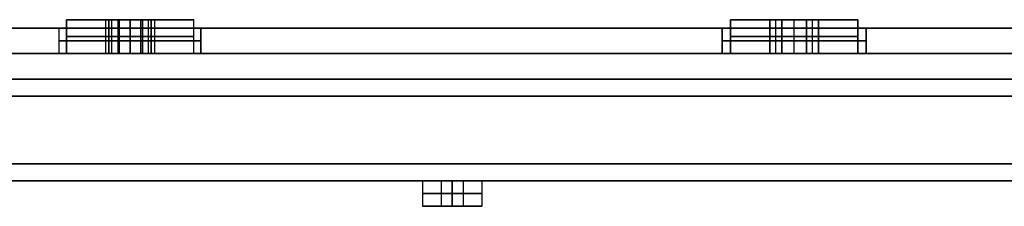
# Model space of a CAD drawing. Header units: centimetres. Extents: x -20 to 20, y -0.1 to 5.7.
# Tile 9 of 11: x 8.1 to 13.9, y -0.1 to 1. Entities that reach past the tile are written whole.
import ezdxf

# ---------------------------------------------------------------- set-up
doc = ezdxf.new("R2010")
doc.units = ezdxf.units.CM
doc.layers.add('Default', color=7, linetype='Continuous', true_color=0x000000)

msp = doc.modelspace()

# ---------------------------------------------------------------- linework, layer by layer
at = {"layer": 'Default'}
for p, q in [((8.375, 0.75, 8.75), (8.375, 0.95, 8.75)), ((8.375, 0.95, 8.75), (8.625, 0.95, 8.75)), ((8.375, 0.75, 2.9167), (8.375, 0.95, 2.9167)), ((8.375, 0.95, 2.9167), (8.625, 0.95, 2.9167)), ((8.375, 0.75, -2.9167), (8.375, 0.95, -2.9167)), ((8.375, 0.95, -2.9167), (8.625, 0.95, -2.9167)), ((8.375, 0.95, -8.75), (8.6057, 0.95, -8.75)), ((8.625, 0.75, 8.75), (8.625, 0.95, 8.75)), ((8.625, 0.75, 2.9167), (8.625, 0.95, 2.9167)), ((8.625, 0.75, -2.9167), (8.625, 0.95, -2.9167)), ((8.6417, 0.75, -8.6875), (8.6417, 0.95, -8.6875)), ((8.6417, 0.75, -8.8125), (8.6417, 0.95, -8.8125)), ((8.6875, 0.75, 8.6417), (8.6875, 0.95, 8.6417)), ((8.6875, 0.75, 8.8583), (8.6875, 0.95, 8.8583)), ((8.6875, 0.75, 2.8084), (8.6875, 0.95, 2.8084)), ((8.6875, 0.75, 3.0249), (8.6875, 0.95, 3.0249)), ((8.6875, 0.75, -3.0249), (8.6875, 0.95, -3.0249)), ((8.6875, 0.75, -2.8084), (8.6875, 0.95, -2.8084)), ((8.75, 0.95, 8.375), (8.75, 0.95, 8.6057)), ((8.75, 0.95, 8.8943), (8.75, 0.95, 9.125)), ((8.75, 0.95, 2.5417), (8.75, 0.95, 2.7723)), ((8.75, 0.95, 3.061), (8.75, 0.95, 3.2917)), ((8.75, 0.95, -3.2917), (8.75, 0.95, -3.061)), ((8.75, 0.95, -2.7723), (8.75, 0.95, -2.5417)), ((8.75, 0.75, -8.375), (8.75, 0.95, -8.375)), ((8.75, 0.75, -9.125), (8.75, 0.95, -9.125)), ((8.75, 0.95, -8.375), (8.75, 0.95, -8.625)), ((8.75, 0.95, -8.875), (8.75, 0.95, -9.125)), ((8.75, 0.75, -8.625), (8.75, 0.95, -8.625)), ((8.75, 0.75, -8.875), (8.75, 0.95, -8.875)), ((8.8125, 0.75, 8.6417), (8.8125, 0.95, 8.6417)), ((8.8125, 0.75, 8.8583), (8.8125, 0.95, 8.8583)), ((8.8125, 0.75, 2.8084), (8.8125, 0.95, 2.8084)), ((8.8125, 0.75, 3.0249), (8.8125, 0.95, 3.0249)), ((8.8125, 0.75, -3.0249), (8.8125, 0.95, -3.0249)), ((8.8125, 0.75, -2.8084), (8.8125, 0.95, -2.8084)), ((8.8583, 0.75, -8.8125), (8.8583, 0.95, -8.8125)), ((8.8583, 0.75, -8.6875), (8.8583, 0.95, -8.6875)), ((8.875, 0.95, 8.75), (9.125, 0.95, 8.75)), ((8.875, 0.75, 8.75), (8.875, 0.95, 8.75)), ((8.875, 0.95, 2.9167), (9.125, 0.95, 2.9167)), ((8.875, 0.75, 2.9167), (8.875, 0.95, 2.9167)), ((8.875, 0.95, -2.9167), (9.125, 0.95, -2.9167)), ((8.875, 0.75, -2.9167), (8.875, 0.95, -2.9167)), ((8.8943, 0.95, -8.75), (9.125, 0.95, -8.75)), ((9.125, 0.75, 8.75), (9.125, 0.95, 8.75)), ((9.125, 0.75, 2.9167), (9.125, 0.95, 2.9167)), ((9.125, 0.75, -2.9167), (9.125, 0.95, -2.9167)), ((12.5223, 0.95, 19), (12.2917, 0.95, 19)), ((12.2917, 0.95, -19), (12.5223, 0.95, -19)), ((12.5584, 0.75, 18.9375), (12.5584, 0.95, 18.9375)), ((12.5584, 0.75, 19.0625), (12.5584, 0.95, 19.0625)), ((12.5584, 0.75, -18.9375), (12.5584, 0.95, -18.9375)), ((12.5584, 0.75, -19.0625), (12.5584, 0.95, -19.0625)), ((12.6667, 0.75, 18.875), (12.6667, 0.95, 18.875)), ((12.6667, 0.95, 18.625), (12.6667, 0.95, 18.875)), ((12.6667, 0.95, 19.125), (12.6667, 0.95, 19.375)), ((12.6667, 0.75, 19.375), (12.6667, 0.95, 19.375)), ((12.6667, 0.75, 18.625), (12.6667, 0.95, 18.625)), ((12.6667, 0.75, 19.125), (12.6667, 0.95, 19.125)), ((12.6667, 0.75, -18.875), (12.6667, 0.95, -18.875)), ((12.6667, 0.95, -18.625), (12.6667, 0.95, -18.875)), ((12.6667, 0.95, -19.125), (12.6667, 0.95, -19.375)), ((12.6667, 0.75, -19.375), (12.6667, 0.95, -19.375)), ((12.6667, 0.75, -18.625), (12.6667, 0.95, -18.625)), ((12.6667, 0.75, -19.125), (12.6667, 0.95, -19.125)), ((12.7749, 0.75, 18.9375), (12.7749, 0.95, 18.9375)), ((12.7749, 0.75, 19.0625), (12.7749, 0.95, 19.0625)), ((12.7749, 0.75, -18.9375), (12.7749, 0.95, -18.9375)), ((12.7749, 0.75, -19.0625), (12.7749, 0.95, -19.0625)), ((13.0417, 0.95, 19), (12.811, 0.95, 19)), ((12.811, 0.95, -19), (13.0417, 0.95, -19)), ((1.6, 0.9), (18.575, 0.9)), ((8.3325, 0.75, 8.75), (8.3325, 0.9, 8.75)), ((8.3325, 0.75, 2.9167), (8.3325, 0.9, 2.9167)), ((8.3325, 0.75, -2.9167), (8.3325, 0.9, -2.9167)), ((8.75, 0.75, -9.1675), (8.75, 0.9, -9.1675)), ((8.75, 0.75, -8.3325), (8.75, 0.9, -8.3325)), ((9.1675, 0.75, 8.75), (9.1675, 0.9, 8.75)), ((9.1675, 0.75, 2.9167), (9.1675, 0.9, 2.9167)), ((9.1675, 0.75, -2.9167), (9.1675, 0.9, -2.9167)), ((12.6667, 0.75, 19.425), (12.6667, 0.9, 19.425)), ((12.6667, 0.75, 18.575), (12.6667, 0.9, 18.575)), ((12.6667, 0.75, -19.425), (12.6667, 0.9, -19.425)), ((12.6667, 0.75, -18.575), (12.6667, 0.9, -18.575)), ((8.6057, 0.85, -8.75), (8.6778, 0.85, -8.625)), ((8.6778, 0.85, -8.875), (8.6057, 0.85, -8.75)), ((8.625, 0.85, 8.6778), (8.625, 0.85, 8.8222)), ((8.75, 0.85, 8.6057), (8.625, 0.85, 8.6778)), ((8.625, 0.85, 8.8222), (8.75, 0.85, 8.8943)), ((8.625, 0.85, 2.8445), (8.625, 0.85, 2.9888)), ((8.75, 0.85, 2.7723), (8.625, 0.85, 2.8445)), ((8.625, 0.85, 2.9888), (8.75, 0.85, 3.061)), ((8.625, 0.85, -2.9888), (8.625, 0.85, -2.8445)), ((8.75, 0.85, -3.061), (8.625, 0.85, -2.9888)), ((8.625, 0.85, -2.8445), (8.75, 0.85, -2.7723)), ((8.6778, 0.85, -8.625), (8.8222, 0.85, -8.625)), ((8.8222, 0.85, -8.875), (8.6778, 0.85, -8.875)), ((8.875, 0.85, 8.6778), (8.75, 0.85, 8.6057)), ((8.75, 0.85, 8.8943), (8.875, 0.85, 8.8222)), ((8.875, 0.85, 2.8445), (8.75, 0.85, 2.7723)), ((8.75, 0.85, 3.061), (8.875, 0.85, 2.9888)), ((8.875, 0.85, -2.9888), (8.75, 0.85, -3.061)), ((8.75, 0.85, -2.7723), (8.875, 0.85, -2.8445)), ((8.8943, 0.85, -8.75), (8.8222, 0.85, -8.875)), ((8.8222, 0.85, -8.625), (8.8943, 0.85, -8.75)), ((8.875, 0.85, 8.8222), (8.875, 0.85, 8.6778)), ((8.875, 0.85, 2.9888), (8.875, 0.85, 2.8445)), ((8.875, 0.85, -2.8445), (8.875, 0.85, -2.9888)), ((12.5945, 0.85, 18.875), (12.5223, 0.85, 19)), ((12.5223, 0.85, 19), (12.5945, 0.85, 19.125)), ((12.5223, 0.85, -19), (12.5945, 0.85, -18.875)), ((12.5945, 0.85, -19.125), (12.5223, 0.85, -19)), ((12.7388, 0.85, 18.875), (12.5945, 0.85, 18.875)), ((12.5945, 0.85, 19.125), (12.7388, 0.85, 19.125)), ((12.5945, 0.85, -18.875), (12.7388, 0.85, -18.875)), ((12.7388, 0.85, -19.125), (12.5945, 0.85, -19.125)), ((12.811, 0.85, 19), (12.7388, 0.85, 18.875)), ((12.7388, 0.85, 19.125), (12.811, 0.85, 19)), ((12.7388, 0.85, -18.875), (12.811, 0.85, -19)), ((12.811, 0.85, -19), (12.7388, 0.85, -19.125)), ((19.83, 0.75, -19.83), (-19.83, 0.75, -19.83)), ((-19.83, 0.75, 19.83), (19.83, 0.75, 19.83)), ((19.75, 0.75, 19.75), (-19.75, 0.75, 19.75)), ((-19.75, 0.75, -19.75), (19.75, 0.75, -19.75)), ((8.3325, 0.75, 8.75), (8.375, 0.75, 8.75)), ((8.3325, 0.75, 2.9167), (8.375, 0.75, 2.9167)), ((8.3325, 0.75, -2.9167), (8.375, 0.75, -2.9167)), ((8.3325, 0.75, -8.75), (8.375, 0.75, -8.75)), ((8.6057, 0.75, -8.75), (8.8943, 0.75, -8.75)), ((8.625, 0.75, 8.75), (8.875, 0.75, 8.75)), ((8.625, 0.75, 2.9167), (8.875, 0.75, 2.9167)), ((8.625, 0.75, -2.9167), (8.875, 0.75, -2.9167)), ((8.75, 0.75, 8.3325), (8.75, 0.75, 8.375)), ((8.75, 0.75, 9.125), (8.75, 0.75, 9.1675)), ((8.75, 0.75, 8.6057), (8.75, 0.75, 8.8943)), ((8.75, 0.75, 2.4992), (8.75, 0.75, 2.5417)), ((8.75, 0.75, 3.2917), (8.75, 0.75, 3.3342)), ((8.75, 0.75, 2.7723), (8.75, 0.75, 3.061)), ((8.75, 0.75, -3.3342), (8.75, 0.75, -3.2917)), ((8.75, 0.75, -2.5417), (8.75, 0.75, -2.4992)), ((8.75, 0.75, -3.061), (8.75, 0.75, -2.7723)), ((8.75, 0.75, -8.3325), (8.75, 0.75, -8.375)), ((8.75, 0.75, -9.125), (8.75, 0.75, -9.1675)), ((8.75, 0.75, -8.625), (8.75, 0.75, -8.875)), ((9.125, 0.75, 8.75), (9.1675, 0.75, 8.75)), ((9.125, 0.75, 2.9167), (9.1675, 0.75, 2.9167)), ((9.125, 0.75, -2.9167), (9.1675, 0.75, -2.9167)), ((9.125, 0.75, -8.75), (9.1675, 0.75, -8.75)), ((12.2917, 0.75, 19), (12.2417, 0.75, 19)), ((12.2417, 0.75, -19), (12.2917, 0.75, -19)), ((12.811, 0.75, 19), (12.5223, 0.75, 19)), ((12.5223, 0.75, -19), (12.811, 0.75, -19)), ((12.6667, 0.75, 18.875), (12.6667, 0.75, 19.125)), ((12.6667, 0.75, 18.575), (12.6667, 0.75, 18.625)), ((12.6667, 0.75, 19.375), (12.6667, 0.75, 19.425)), ((12.6667, 0.75, -18.875), (12.6667, 0.75, -19.125)), ((12.6667, 0.75, -18.575), (12.6667, 0.75, -18.625)), ((12.6667, 0.75, -19.375), (12.6667, 0.75, -19.425)), ((13.0917, 0.75, 19), (13.0417, 0.75, 19)), ((13.0417, 0.75, -19), (13.0917, 0.75, -19)), ((-19.9, 0.5, 20), (19.9, 0.5, 20)), ((19.9, 0.5, -20), (-19.9, 0.5, -20)), ((7.275, 0), (10.475, 0)), ((10.475, 0, 17.75), (10.475, -0.15, 17.75)), ((10.475, 0, 14.2), (10.475, -0.15, 14.2)), ((10.475, 0, 10.65), (10.475, -0.15, 10.65)), ((10.475, 0, 7.1), (10.475, -0.15, 7.1)), ((10.475, 0, 3.55), (10.475, -0.15, 3.55)), ((10.475, 0), (10.475, -0.15)), ((10.475, 0, -3.55), (10.475, -0.15, -3.55)), ((10.475, 0, -7.1), (10.475, -0.15, -7.1)), ((10.475, 0, -10.65), (10.475, -0.15, -10.65)), ((10.475, 0, -14.2), (10.475, -0.15, -14.2)), ((10.475, 0, -17.75), (10.475, -0.15, -17.75)), ((10.585, 0, 17.75), (10.715, 0, 17.75)), ((10.585, 0, 14.2), (10.715, 0, 14.2)), ((10.585, 0, 10.65), (10.715, 0, 10.65)), ((10.585, 0, 7.1), (10.715, 0, 7.1)), ((10.585, 0, 3.55), (10.715, 0, 3.55)), ((10.585, 0), (10.715, 0)), ((10.585, 0, -3.55), (10.715, 0, -3.55)), ((10.585, 0, -7.1), (10.715, 0, -7.1)), ((10.585, 0, -10.65), (10.715, 0, -10.65)), ((10.585, 0, -14.2), (10.715, 0, -14.2)), ((10.585, 0, -17.75), (10.715, 0, -17.75)), ((10.585, 0, 17.75), (10.585, -0.15, 17.75)), ((10.585, 0, 14.2), (10.585, -0.15, 14.2)), ((10.585, 0, 10.65), (10.585, -0.15, 10.65)), ((10.585, 0, 7.1), (10.585, -0.15, 7.1)), ((10.585, 0, 3.55), (10.585, -0.15, 3.55)), ((10.585, 0), (10.585, -0.15)), ((10.585, 0, -3.55), (10.585, -0.15, -3.55)), ((10.585, 0, -7.1), (10.585, -0.15, -7.1)), ((10.585, 0, -10.65), (10.585, -0.15, -10.65)), ((10.585, 0, -14.2), (10.585, -0.15, -14.2)), ((10.585, 0, -17.75), (10.585, -0.15, -17.75)), ((10.65, 0, 17.815), (10.65, 0, 17.685)), ((10.65, 0, 14.265), (10.65, 0, 14.135)), ((10.65, 0, 10.715), (10.65, 0, 10.585)), ((10.65, 0, 7.165), (10.65, 0, 7.035)), ((10.65, 0, 3.615), (10.65, 0, 3.485)), ((10.65, 0, 0.065), (10.65, 0, -0.065)), ((10.65, 0, -3.485), (10.65, 0, -3.615)), ((10.65, 0, -7.035), (10.65, 0, -7.165)), ((10.65, 0, -10.585), (10.65, 0, -10.715)), ((10.65, 0, -14.135), (10.65, 0, -14.265)), ((10.65, 0, -17.685), (10.65, 0, -17.815)), ((10.715, 0, 17.75), (10.715, -0.15, 17.75)), ((10.715, 0, 14.2), (10.715, -0.15, 14.2)), ((10.715, 0, 10.65), (10.715, -0.15, 10.65)), ((10.715, 0, 7.1), (10.715, -0.15, 7.1)), ((10.715, 0, 3.55), (10.715, -0.15, 3.55)), ((10.715, 0), (10.715, -0.15)), ((10.715, 0, -3.55), (10.715, -0.15, -3.55)), ((10.715, 0, -7.1), (10.715, -0.15, -7.1)), ((10.715, 0, -10.65), (10.715, -0.15, -10.65)), ((10.715, 0, -14.2), (10.715, -0.15, -14.2)), ((10.715, 0, -17.75), (10.715, -0.15, -17.75)), ((10.825, 0), (14.025, 0)), ((10.825, 0, 17.75), (10.825, -0.15, 17.75)), ((10.825, 0, 14.2), (10.825, -0.15, 14.2)), ((10.825, 0, 10.65), (10.825, -0.15, 10.65)), ((10.825, 0, 7.1), (10.825, -0.15, 7.1)), ((10.825, 0, 3.55), (10.825, -0.15, 3.55)), ((10.825, 0), (10.825, -0.15)), ((10.825, 0, -3.55), (10.825, -0.15, -3.55)), ((10.825, 0, -7.1), (10.825, -0.15, -7.1)), ((10.825, 0, -10.65), (10.825, -0.15, -10.65)), ((10.825, 0, -14.2), (10.825, -0.15, -14.2)), ((10.825, 0, -17.75), (10.825, -0.15, -17.75)), ((10.475, -0.15, 17.75), (10.585, -0.15, 17.75)), ((10.475, -0.15, 14.2), (10.585, -0.15, 14.2)), ((10.475, -0.15, 10.65), (10.585, -0.15, 10.65)), ((10.475, -0.15, 7.1), (10.585, -0.15, 7.1)), ((10.475, -0.15, 3.55), (10.585, -0.15, 3.55)), ((10.475, -0.15), (10.585, -0.15)), ((10.475, -0.15, -3.55), (10.585, -0.15, -3.55)), ((10.475, -0.15, -7.1), (10.585, -0.15, -7.1)), ((10.475, -0.15, -10.65), (10.585, -0.15, -10.65)), ((10.475, -0.15, -14.2), (10.585, -0.15, -14.2)), ((10.475, -0.15, -17.75), (10.585, -0.15, -17.75)), ((10.65, -0.15, 17.925), (10.65, -0.15, 17.815)), ((10.65, -0.15, 17.685), (10.65, -0.15, 17.575)), ((10.65, -0.15, 14.375), (10.65, -0.15, 14.265)), ((10.65, -0.15, 14.135), (10.65, -0.15, 14.025)), ((10.65, -0.15, 10.825), (10.65, -0.15, 10.715)), ((10.65, -0.15, 10.585), (10.65, -0.15, 10.475)), ((10.65, -0.15, 7.275), (10.65, -0.15, 7.165)), ((10.65, -0.15, 7.035), (10.65, -0.15, 6.925)), ((10.65, -0.15, 3.725), (10.65, -0.15, 3.615)), ((10.65, -0.15, 3.485), (10.65, -0.15, 3.375)), ((10.65, -0.15, 0.175), (10.65, -0.15, 0.065)), ((10.65, -0.15, -0.065), (10.65, -0.15, -0.175)), ((10.65, -0.15, -3.375), (10.65, -0.15, -3.485)), ((10.65, -0.15, -3.615), (10.65, -0.15, -3.725)), ((10.65, -0.15, -6.925), (10.65, -0.15, -7.035)), ((10.65, -0.15, -7.165), (10.65, -0.15, -7.275)), ((10.65, -0.15, -10.475), (10.65, -0.15, -10.585)), ((10.65, -0.15, -10.715), (10.65, -0.15, -10.825)), ((10.65, -0.15, -14.025), (10.65, -0.15, -14.135)), ((10.65, -0.15, -14.265), (10.65, -0.15, -14.375)), ((10.65, -0.15, -17.575), (10.65, -0.15, -17.685)), ((10.65, -0.15, -17.815), (10.65, -0.15, -17.925)), ((10.715, -0.15, 17.75), (10.825, -0.15, 17.75)), ((10.715, -0.15, 14.2), (10.825, -0.15, 14.2)), ((10.715, -0.15, 10.65), (10.825, -0.15, 10.65)), ((10.715, -0.15, 7.1), (10.825, -0.15, 7.1)), ((10.715, -0.15, 3.55), (10.825, -0.15, 3.55)), ((10.715, -0.15), (10.825, -0.15)), ((10.715, -0.15, -3.55), (10.825, -0.15, -3.55)), ((10.715, -0.15, -7.1), (10.825, -0.15, -7.1)), ((10.715, -0.15, -10.65), (10.825, -0.15, -10.65)), ((10.715, -0.15, -14.2), (10.825, -0.15, -14.2)), ((10.715, -0.15, -17.75), (10.825, -0.15, -17.75))]:
    msp.add_line(p, q, dxfattribs=at)
at = {"layer": 'Default', "extrusion": (0, -1, 0)}
for centre, radius, start, end in [((8.75, 8.75, -0.95), 0.375, 90, 270), ((8.75, 2.9167, -0.95), 0.375, 90, 270), ((8.75, -2.9167, -0.95), 0.375, 90, 270), ((8.75, -8.75, -0.95), 0.375, 0, 180), ((8.75, -8.75, -0.95), 0.375, 180, 0), ((8.75, 8.75, -0.95), 0.375, 270, 90), ((8.75, 2.9167, -0.95), 0.375, 270, 90), ((8.75, -2.9167, -0.95), 0.375, 270, 90), ((8.75, 8.75, -0.9), 0.4175, 90, 270), ((8.75, 2.9167, -0.9), 0.4175, 90, 270), ((8.75, -2.9167, -0.9), 0.4175, 90, 270), ((8.75, -8.75, -0.9), 0.4175, 180, 0), ((8.75, -8.75, -0.9), 0.4175, 0, 180), ((8.75, 8.75, -0.9), 0.4175, 270, 90), ((8.75, 2.9167, -0.9), 0.4175, 270, 90), ((8.75, -2.9167, -0.9), 0.4175, 270, 90), ((12.6667, 19, -0.9), 0.425, 0, 180), ((12.6667, 19, -0.9), 0.425, 180, 0), ((12.6667, -19, -0.9), 0.425, 180, 0), ((12.6667, -19, -0.9), 0.425, 0, 180), ((8.75, 8.75, -0.75), 0.375, 90, 270), ((8.75, 2.9167, -0.75), 0.375, 90, 270), ((8.75, -2.9167, -0.75), 0.375, 90, 270), ((8.75, -8.75, -0.75), 0.375, 0, 180), ((8.75, -8.75, -0.75), 0.375, 180, 0), ((8.75, 8.75, -0.75), 0.375, 270, 90), ((8.75, 2.9167, -0.75), 0.375, 270, 90), ((8.75, -2.9167, -0.75), 0.375, 270, 90), ((12.6667, 19, -0.75), 0.375, 0, 180), ((12.6667, 19, -0.75), 0.375, 180, 0), ((12.6667, -19, -0.75), 0.375, 180, 0), ((12.6667, -19, -0.75), 0.375, 0, 180), ((10.65, 17.75), 0.175, 90, 270), ((10.65, 14.2), 0.175, 90, 270), ((10.65, 10.65), 0.175, 90, 270), ((10.65, 7.1), 0.175, 90, 270), ((10.65, 3.55), 0.175, 90, 270), ((10.65, 0), 0.175, 90, 270), ((10.65, -3.55), 0.175, 90, 270), ((10.65, -7.1), 0.175, 90, 270), ((10.65, -10.65), 0.175, 90, 270), ((10.65, -14.2), 0.175, 90, 270), ((10.65, -17.75), 0.175, 90, 270), ((10.65, 17.75), 0.175, 270, 90), ((10.65, 14.2), 0.175, 270, 90), ((10.65, 10.65), 0.175, 270, 90), ((10.65, 7.1), 0.175, 270, 90), ((10.65, 3.55), 0.175, 270, 90), ((10.65, 0), 0.175, 270, 90), ((10.65, -3.55), 0.175, 270, 90), ((10.65, -7.1), 0.175, 270, 90), ((10.65, -10.65), 0.175, 270, 90), ((10.65, -14.2), 0.175, 270, 90), ((10.65, -17.75), 0.175, 270, 90), ((10.65, 17.75, 0.075), 0.175, 90, 270), ((10.65, 14.2, 0.075), 0.175, 90, 270), ((10.65, 10.65, 0.075), 0.175, 90, 270), ((10.65, 7.1, 0.075), 0.175, 90, 270), ((10.65, 3.55, 0.075), 0.175, 90, 270), ((10.65, 0, 0.075), 0.175, 90, 270), ((10.65, -3.55, 0.075), 0.175, 90, 270), ((10.65, -7.1, 0.075), 0.175, 90, 270), ((10.65, -10.65, 0.075), 0.175, 90, 270), ((10.65, -14.2, 0.075), 0.175, 90, 270), ((10.65, -17.75, 0.075), 0.175, 90, 270), ((10.65, 17.75, 0.075), 0.065, 90, 270), ((10.65, 14.2, 0.075), 0.065, 90, 270), ((10.65, 10.65, 0.075), 0.065, 90, 270), ((10.65, 7.1, 0.075), 0.065, 90, 270), ((10.65, 3.55, 0.075), 0.065, 90, 270), ((10.65, 0, 0.075), 0.065, 90, 270), ((10.65, -3.55, 0.075), 0.065, 90, 270), ((10.65, -7.1, 0.075), 0.065, 90, 270), ((10.65, -10.65, 0.075), 0.065, 90, 270), ((10.65, -14.2, 0.075), 0.065, 90, 270), ((10.65, -17.75, 0.075), 0.065, 90, 270), ((10.65, 17.75, 0.075), 0.175, 270, 90), ((10.65, 17.75, 0.075), 0.065, 270, 90), ((10.65, 14.2, 0.075), 0.175, 270, 90), ((10.65, 14.2, 0.075), 0.065, 270, 90), ((10.65, 10.65, 0.075), 0.175, 270, 90), ((10.65, 10.65, 0.075), 0.065, 270, 90), ((10.65, 7.1, 0.075), 0.175, 270, 90), ((10.65, 7.1, 0.075), 0.065, 270, 90), ((10.65, 3.55, 0.075), 0.175, 270, 90), ((10.65, 3.55, 0.075), 0.065, 270, 90), ((10.65, 0, 0.075), 0.175, 270, 90), ((10.65, 0, 0.075), 0.065, 270, 90), ((10.65, -3.55, 0.075), 0.175, 270, 90), ((10.65, -3.55, 0.075), 0.065, 270, 90), ((10.65, -7.1, 0.075), 0.175, 270, 90), ((10.65, -7.1, 0.075), 0.065, 270, 90), ((10.65, -10.65, 0.075), 0.175, 270, 90), ((10.65, -10.65, 0.075), 0.065, 270, 90), ((10.65, -14.2, 0.075), 0.175, 270, 90), ((10.65, -14.2, 0.075), 0.065, 270, 90), ((10.65, -17.75, 0.075), 0.175, 270, 90), ((10.65, -17.75, 0.075), 0.065, 270, 90)]:
    msp.add_arc(centre, radius, start, end, dxfattribs=at)
at = {"layer": 'Default', "extrusion": (0, 1, 0)}
for centre, radius, start, end in [((-12.6667, 19, 0.95), 0.375, 0, 180), ((-12.6667, 19, 0.95), 0.375, 180, 0), ((-12.6667, -19, 0.95), 0.375, 180, 0), ((-12.6667, -19, 0.95), 0.375, 0, 180), ((-8.75, 8.75, 0.825), 0.4175, 270, 90), ((-8.75, 2.9167, 0.825), 0.4175, 270, 90), ((-8.75, -2.9167, 0.825), 0.4175, 270, 90), ((-8.75, -8.75, 0.825), 0.4175, 180, 0), ((-8.75, -8.75, 0.825), 0.4175, 0, 180), ((-8.75, 8.75, 0.85), 0.375, 270, 90), ((-8.75, 2.9167, 0.85), 0.375, 270, 90), ((-8.75, -2.9167, 0.85), 0.375, 270, 90), ((-8.75, -8.75, 0.85), 0.375, 0, 180), ((-8.75, -8.75, 0.85), 0.375, 180, 0), ((-8.75, 8.75, 0.85), 0.375, 90, 270), ((-8.75, 2.9167, 0.85), 0.375, 90, 270), ((-8.75, -2.9167, 0.85), 0.375, 90, 270), ((-8.75, 8.75, 0.825), 0.4175, 90, 270), ((-8.75, 2.9167, 0.825), 0.4175, 90, 270), ((-8.75, -2.9167, 0.825), 0.4175, 90, 270), ((-12.6667, 19, 0.825), 0.425, 0, 180), ((-12.6667, 19, 0.825), 0.425, 180, 0), ((-12.6667, -19, 0.825), 0.425, 180, 0), ((-12.6667, -19, 0.825), 0.425, 0, 180), ((-12.6667, 19, 0.85), 0.375, 0, 180), ((-12.6667, 19, 0.85), 0.375, 180, 0), ((-12.6667, -19, 0.85), 0.375, 180, 0), ((-12.6667, -19, 0.85), 0.375, 0, 180), ((-8.75, 8.75, 0.75), 0.4175, 270, 90), ((-8.75, 2.9167, 0.75), 0.4175, 270, 90), ((-8.75, -2.9167, 0.75), 0.4175, 270, 90), ((-8.75, -8.75, 0.75), 0.4175, 180, 0), ((-8.75, -8.75, 0.75), 0.4175, 0, 180), ((-8.75, 8.75, 0.75), 0.4175, 90, 270), ((-8.75, 2.9167, 0.75), 0.4175, 90, 270), ((-8.75, -2.9167, 0.75), 0.4175, 90, 270), ((-12.6667, 19, 0.75), 0.425, 0, 180), ((-12.6667, 19, 0.75), 0.425, 180, 0), ((-12.6667, -19, 0.75), 0.425, 180, 0), ((-12.6667, -19, 0.75), 0.425, 0, 180), ((-10.65, 17.75), 0.065, 270, 90), ((-10.65, 14.2), 0.065, 270, 90), ((-10.65, 10.65), 0.065, 270, 90), ((-10.65, 7.1), 0.065, 270, 90), ((-10.65, 3.55), 0.065, 270, 90), ((-10.65, 0), 0.065, 270, 90), ((-10.65, -3.55), 0.065, 270, 90), ((-10.65, -7.1), 0.065, 270, 90), ((-10.65, -10.65), 0.065, 270, 90), ((-10.65, -14.2), 0.065, 270, 90), ((-10.65, -17.75), 0.065, 270, 90), ((-10.65, 17.75), 0.065, 90, 270), ((-10.65, 14.2), 0.065, 90, 270), ((-10.65, 10.65), 0.065, 90, 270), ((-10.65, 7.1), 0.065, 90, 270), ((-10.65, 3.55), 0.065, 90, 270), ((-10.65, 0), 0.065, 90, 270), ((-10.65, -3.55), 0.065, 90, 270), ((-10.65, -7.1), 0.065, 90, 270), ((-10.65, -10.65), 0.065, 90, 270), ((-10.65, -14.2), 0.065, 90, 270), ((-10.65, -17.75), 0.065, 90, 270), ((-10.65, 17.75, -0.15), 0.175, 270, 90), ((-10.65, 14.2, -0.15), 0.175, 270, 90), ((-10.65, 10.65, -0.15), 0.175, 270, 90), ((-10.65, 7.1, -0.15), 0.175, 270, 90), ((-10.65, 3.55, -0.15), 0.175, 270, 90), ((-10.65, 0, -0.15), 0.175, 270, 90), ((-10.65, -3.55, -0.15), 0.175, 270, 90), ((-10.65, -7.1, -0.15), 0.175, 270, 90), ((-10.65, -10.65, -0.15), 0.175, 270, 90), ((-10.65, -14.2, -0.15), 0.175, 270, 90), ((-10.65, -17.75, -0.15), 0.175, 270, 90), ((-10.65, 17.75, -0.15), 0.065, 270, 90), ((-10.65, 14.2, -0.15), 0.065, 270, 90), ((-10.65, 10.65, -0.15), 0.065, 270, 90), ((-10.65, 7.1, -0.15), 0.065, 270, 90), ((-10.65, 3.55, -0.15), 0.065, 270, 90), ((-10.65, 0, -0.15), 0.065, 270, 90), ((-10.65, -3.55, -0.15), 0.065, 270, 90), ((-10.65, -7.1, -0.15), 0.065, 270, 90), ((-10.65, -10.65, -0.15), 0.065, 270, 90), ((-10.65, -14.2, -0.15), 0.065, 270, 90), ((-10.65, -17.75, -0.15), 0.065, 270, 90), ((-10.65, 17.75, -0.15), 0.175, 90, 270), ((-10.65, 17.75, -0.15), 0.065, 90, 270), ((-10.65, 14.2, -0.15), 0.175, 90, 270), ((-10.65, 14.2, -0.15), 0.065, 90, 270), ((-10.65, 10.65, -0.15), 0.175, 90, 270), ((-10.65, 10.65, -0.15), 0.065, 90, 270), ((-10.65, 7.1, -0.15), 0.175, 90, 270), ((-10.65, 7.1, -0.15), 0.065, 90, 270), ((-10.65, 3.55, -0.15), 0.175, 90, 270), ((-10.65, 3.55, -0.15), 0.065, 90, 270), ((-10.65, 0, -0.15), 0.175, 90, 270), ((-10.65, 0, -0.15), 0.065, 90, 270), ((-10.65, -3.55, -0.15), 0.175, 90, 270), ((-10.65, -3.55, -0.15), 0.065, 90, 270), ((-10.65, -7.1, -0.15), 0.175, 90, 270), ((-10.65, -7.1, -0.15), 0.065, 90, 270), ((-10.65, -10.65, -0.15), 0.175, 90, 270), ((-10.65, -10.65, -0.15), 0.065, 90, 270), ((-10.65, -14.2, -0.15), 0.175, 90, 270), ((-10.65, -14.2, -0.15), 0.065, 90, 270), ((-10.65, -17.75, -0.15), 0.175, 90, 270), ((-10.65, -17.75, -0.15), 0.065, 90, 270)]:
    msp.add_arc(centre, radius, start, end, dxfattribs=at)
at = {"layer": 'Default'}
for points in [[(8.375, 0.95, -8.75), (8.375, 0.85, -8.75), (8.375, 0.75, -8.75)], [(8.6778, 0.95, -8.625), (8.6417, 0.95, -8.6875), (8.6057, 0.95, -8.75)], [(8.6057, 0.95, -8.75), (8.6057, 0.85, -8.75), (8.6057, 0.75, -8.75)], [(8.6057, 0.95, -8.75), (8.6417, 0.95, -8.8125), (8.6778, 0.95, -8.875)], [(8.625, 0.95, 8.8222), (8.625, 0.95, 8.75), (8.625, 0.95, 8.6778)], [(8.625, 0.95, 8.6778), (8.625, 0.85, 8.6778), (8.625, 0.75, 8.6778)], [(8.625, 0.75, 8.8222), (8.625, 0.85, 8.8222), (8.625, 0.95, 8.8222)], [(8.625, 0.95, 8.6778), (8.6875, 0.95, 8.6417), (8.75, 0.95, 8.6057)], [(8.75, 0.95, 8.8943), (8.6875, 0.95, 8.8583), (8.625, 0.95, 8.8222)], [(8.625, 0.95, 2.9888), (8.625, 0.95, 2.9167), (8.625, 0.95, 2.8445)], [(8.625, 0.95, 2.8445), (8.625, 0.85, 2.8445), (8.625, 0.75, 2.8445)], [(8.625, 0.75, 2.9888), (8.625, 0.85, 2.9888), (8.625, 0.95, 2.9888)], [(8.625, 0.95, 2.8445), (8.6875, 0.95, 2.8084), (8.75, 0.95, 2.7723)], [(8.75, 0.95, 3.061), (8.6875, 0.95, 3.0249), (8.625, 0.95, 2.9888)], [(8.625, 0.95, -2.8445), (8.625, 0.95, -2.9167), (8.625, 0.95, -2.9888)], [(8.625, 0.95, -2.9888), (8.625, 0.85, -2.9888), (8.625, 0.75, -2.9888)], [(8.625, 0.75, -2.8445), (8.625, 0.85, -2.8445), (8.625, 0.95, -2.8445)], [(8.625, 0.95, -2.9888), (8.6875, 0.95, -3.0249), (8.75, 0.95, -3.061)], [(8.75, 0.95, -2.7723), (8.6875, 0.95, -2.8084), (8.625, 0.95, -2.8445)], [(8.8222, 0.95, -8.625), (8.75, 0.95, -8.625), (8.6778, 0.95, -8.625)], [(8.6778, 0.95, -8.875), (8.75, 0.95, -8.875), (8.8222, 0.95, -8.875)], [(8.6778, 0.95, -8.625), (8.6778, 0.85, -8.625), (8.6778, 0.75, -8.625)], [(8.6778, 0.95, -8.875), (8.6778, 0.85, -8.875), (8.6778, 0.75, -8.875)], [(8.75, 0.75, 9.125), (8.75, 0.85, 9.125), (8.75, 0.95, 9.125)], [(8.75, 0.95, 8.375), (8.75, 0.85, 8.375), (8.75, 0.75, 8.375)], [(8.75, 0.95, 8.6057), (8.75, 0.85, 8.6057), (8.75, 0.75, 8.6057)], [(8.75, 0.95, 8.6057), (8.8125, 0.95, 8.6417), (8.875, 0.95, 8.6778)], [(8.75, 0.95, 8.8943), (8.75, 0.85, 8.8943), (8.75, 0.75, 8.8943)], [(8.875, 0.95, 8.8222), (8.8125, 0.95, 8.8583), (8.75, 0.95, 8.8943)], [(8.75, 0.75, 3.2917), (8.75, 0.85, 3.2917), (8.75, 0.95, 3.2917)], [(8.75, 0.95, 2.5417), (8.75, 0.85, 2.5417), (8.75, 0.75, 2.5417)], [(8.75, 0.95, 2.7723), (8.75, 0.85, 2.7723), (8.75, 0.75, 2.7723)], [(8.75, 0.95, 2.7723), (8.8125, 0.95, 2.8084), (8.875, 0.95, 2.8445)], [(8.75, 0.95, 3.061), (8.75, 0.85, 3.061), (8.75, 0.75, 3.061)], [(8.875, 0.95, 2.9888), (8.8125, 0.95, 3.0249), (8.75, 0.95, 3.061)], [(8.75, 0.75, -2.5417), (8.75, 0.85, -2.5417), (8.75, 0.95, -2.5417)], [(8.75, 0.95, -3.2917), (8.75, 0.85, -3.2917), (8.75, 0.75, -3.2917)], [(8.75, 0.95, -3.061), (8.75, 0.85, -3.061), (8.75, 0.75, -3.061)], [(8.75, 0.95, -3.061), (8.8125, 0.95, -3.0249), (8.875, 0.95, -2.9888)], [(8.75, 0.95, -2.7723), (8.75, 0.85, -2.7723), (8.75, 0.75, -2.7723)], [(8.875, 0.95, -2.8445), (8.8125, 0.95, -2.8084), (8.75, 0.95, -2.7723)], [(8.8222, 0.75, -8.625), (8.8222, 0.85, -8.625), (8.8222, 0.95, -8.625)], [(8.8222, 0.95, -8.875), (8.8222, 0.85, -8.875), (8.8222, 0.75, -8.875)], [(8.8222, 0.95, -8.875), (8.8583, 0.95, -8.8125), (8.8943, 0.95, -8.75)], [(8.8943, 0.95, -8.75), (8.8583, 0.95, -8.6875), (8.8222, 0.95, -8.625)], [(8.875, 0.95, 8.6778), (8.875, 0.95, 8.75), (8.875, 0.95, 8.8222)], [(8.875, 0.95, 8.6778), (8.875, 0.85, 8.6778), (8.875, 0.75, 8.6778)], [(8.875, 0.95, 8.8222), (8.875, 0.85, 8.8222), (8.875, 0.75, 8.8222)], [(8.875, 0.95, 2.8445), (8.875, 0.95, 2.9167), (8.875, 0.95, 2.9888)], [(8.875, 0.95, 2.8445), (8.875, 0.85, 2.8445), (8.875, 0.75, 2.8445)], [(8.875, 0.95, 2.9888), (8.875, 0.85, 2.9888), (8.875, 0.75, 2.9888)], [(8.875, 0.95, -2.9888), (8.875, 0.95, -2.9167), (8.875, 0.95, -2.8445)], [(8.875, 0.95, -2.9888), (8.875, 0.85, -2.9888), (8.875, 0.75, -2.9888)], [(8.875, 0.95, -2.8445), (8.875, 0.85, -2.8445), (8.875, 0.75, -2.8445)], [(8.8943, 0.95, -8.75), (8.8943, 0.85, -8.75), (8.8943, 0.75, -8.75)], [(9.125, 0.75, -8.75), (9.125, 0.85, -8.75), (9.125, 0.95, -8.75)], [(12.2917, 0.95, 19), (12.2917, 0.85, 19), (12.2917, 0.75, 19)], [(12.2917, 0.75, -19), (12.2917, 0.85, -19), (12.2917, 0.95, -19)], [(12.5223, 0.75, 19), (12.5223, 0.85, 19), (12.5223, 0.95, 19)], [(12.5223, 0.95, 19), (12.5584, 0.95, 18.9375), (12.5945, 0.95, 18.875)], [(12.5945, 0.95, 19.125), (12.5584, 0.95, 19.0625), (12.5223, 0.95, 19)], [(12.5945, 0.95, -18.875), (12.5584, 0.95, -18.9375), (12.5223, 0.95, -19)], [(12.5223, 0.95, -19), (12.5223, 0.85, -19), (12.5223, 0.75, -19)], [(12.5223, 0.95, -19), (12.5584, 0.95, -19.0625), (12.5945, 0.95, -19.125)], [(12.5945, 0.75, 18.875), (12.5945, 0.85, 18.875), (12.5945, 0.95, 18.875)], [(12.5945, 0.95, 18.875), (12.6667, 0.95, 18.875), (12.7388, 0.95, 18.875)], [(12.7388, 0.95, 19.125), (12.6667, 0.95, 19.125), (12.5945, 0.95, 19.125)], [(12.5945, 0.75, 19.125), (12.5945, 0.85, 19.125), (12.5945, 0.95, 19.125)], [(12.5945, 0.95, -18.875), (12.5945, 0.85, -18.875), (12.5945, 0.75, -18.875)], [(12.7388, 0.95, -18.875), (12.6667, 0.95, -18.875), (12.5945, 0.95, -18.875)], [(12.5945, 0.95, -19.125), (12.6667, 0.95, -19.125), (12.7388, 0.95, -19.125)], [(12.5945, 0.75, -19.125), (12.5945, 0.85, -19.125), (12.5945, 0.95, -19.125)], [(12.7388, 0.95, 18.875), (12.7388, 0.85, 18.875), (12.7388, 0.75, 18.875)], [(12.7388, 0.95, 18.875), (12.7749, 0.95, 18.9375), (12.811, 0.95, 19)], [(12.7388, 0.75, 19.125), (12.7388, 0.85, 19.125), (12.7388, 0.95, 19.125)], [(12.811, 0.95, 19), (12.7749, 0.95, 19.0625), (12.7388, 0.95, 19.125)], [(12.7388, 0.75, -18.875), (12.7388, 0.85, -18.875), (12.7388, 0.95, -18.875)], [(12.811, 0.95, -19), (12.7749, 0.95, -18.9375), (12.7388, 0.95, -18.875)], [(12.7388, 0.75, -19.125), (12.7388, 0.85, -19.125), (12.7388, 0.95, -19.125)], [(12.7388, 0.95, -19.125), (12.7749, 0.95, -19.0625), (12.811, 0.95, -19)], [(12.811, 0.95, 19), (12.811, 0.85, 19), (12.811, 0.75, 19)], [(12.811, 0.75, -19), (12.811, 0.85, -19), (12.811, 0.95, -19)], [(13.0417, 0.75, 19), (13.0417, 0.85, 19), (13.0417, 0.95, 19)], [(13.0417, 0.95, -19), (13.0417, 0.85, -19), (13.0417, 0.75, -19)], [(19.9, 0.9, -20), (0, 0.9, -20), (-19.9, 0.9, -20)], [(-19.9, 0.9, 20), (0, 0.9, 20), (19.9, 0.9, 20)], [(-19.83, 0.9, -19.83), (0, 0.9, -19.83), (19.83, 0.9, -19.83)], [(19.83, 0.9, 19.83), (0, 0.9, 19.83), (-19.83, 0.9, 19.83)], [(19.75, 0.9, -19.75), (0, 0.9, -19.75), (-19.75, 0.9, -19.75)], [(-19.75, 0.9, 19.75), (0, 0.9, 19.75), (19.75, 0.9, 19.75)], [(8.3325, 0.75, -8.75), (8.3325, 0.825, -8.75), (8.3325, 0.9, -8.75)], [(8.75, 0.9, 9.1675), (8.75, 0.825, 9.1675), (8.75, 0.75, 9.1675)], [(8.75, 0.75, 8.3325), (8.75, 0.825, 8.3325), (8.75, 0.9, 8.3325)], [(8.75, 0.9, 3.3342), (8.75, 0.825, 3.3342), (8.75, 0.75, 3.3342)], [(8.75, 0.75, 2.4992), (8.75, 0.825, 2.4992), (8.75, 0.9, 2.4992)], [(8.75, 0.9, -2.4992), (8.75, 0.825, -2.4992), (8.75, 0.75, -2.4992)], [(8.75, 0.75, -3.3342), (8.75, 0.825, -3.3342), (8.75, 0.9, -3.3342)], [(9.1675, 0.9, -8.75), (9.1675, 0.825, -8.75), (9.1675, 0.75, -8.75)], [(12.2417, 0.9, 19), (12.2417, 0.825, 19), (12.2417, 0.75, 19)], [(12.2417, 0.75, -19), (12.2417, 0.825, -19), (12.2417, 0.9, -19)], [(13.0917, 0.75, 19), (13.0917, 0.825, 19), (13.0917, 0.9, 19)], [(13.0917, 0.9, -19), (13.0917, 0.825, -19), (13.0917, 0.75, -19)], [(8.6057, 0.75, -8.75), (8.6417, 0.75, -8.6875), (8.6778, 0.75, -8.625)], [(8.6778, 0.75, -8.875), (8.6417, 0.75, -8.8125), (8.6057, 0.75, -8.75)], [(8.625, 0.75, 8.6778), (8.625, 0.75, 8.75), (8.625, 0.75, 8.8222)], [(8.75, 0.75, 8.6057), (8.6875, 0.75, 8.6417), (8.625, 0.75, 8.6778)], [(8.625, 0.75, 8.8222), (8.6875, 0.75, 8.8583), (8.75, 0.75, 8.8943)], [(8.625, 0.75, 2.8445), (8.625, 0.75, 2.9167), (8.625, 0.75, 2.9888)], [(8.75, 0.75, 2.7723), (8.6875, 0.75, 2.8084), (8.625, 0.75, 2.8445)], [(8.625, 0.75, 2.9888), (8.6875, 0.75, 3.0249), (8.75, 0.75, 3.061)], [(8.625, 0.75, -2.9888), (8.625, 0.75, -2.9167), (8.625, 0.75, -2.8445)], [(8.75, 0.75, -3.061), (8.6875, 0.75, -3.0249), (8.625, 0.75, -2.9888)], [(8.625, 0.75, -2.8445), (8.6875, 0.75, -2.8084), (8.75, 0.75, -2.7723)], [(8.6778, 0.75, -8.625), (8.75, 0.75, -8.625), (8.8222, 0.75, -8.625)], [(8.8222, 0.75, -8.875), (8.75, 0.75, -8.875), (8.6778, 0.75, -8.875)], [(8.875, 0.75, 8.6778), (8.8125, 0.75, 8.6417), (8.75, 0.75, 8.6057)], [(8.75, 0.75, 8.8943), (8.8125, 0.75, 8.8583), (8.875, 0.75, 8.8222)], [(8.875, 0.75, 2.8445), (8.8125, 0.75, 2.8084), (8.75, 0.75, 2.7723)], [(8.75, 0.75, 3.061), (8.8125, 0.75, 3.0249), (8.875, 0.75, 2.9888)], [(8.875, 0.75, -2.9888), (8.8125, 0.75, -3.0249), (8.75, 0.75, -3.061)], [(8.75, 0.75, -2.7723), (8.8125, 0.75, -2.8084), (8.875, 0.75, -2.8445)], [(8.8943, 0.75, -8.75), (8.8583, 0.75, -8.8125), (8.8222, 0.75, -8.875)], [(8.8222, 0.75, -8.625), (8.8583, 0.75, -8.6875), (8.8943, 0.75, -8.75)], [(8.875, 0.75, 8.8222), (8.875, 0.75, 8.75), (8.875, 0.75, 8.6778)], [(8.875, 0.75, 2.9888), (8.875, 0.75, 2.9167), (8.875, 0.75, 2.8445)], [(8.875, 0.75, -2.8445), (8.875, 0.75, -2.9167), (8.875, 0.75, -2.9888)], [(12.5945, 0.75, 18.875), (12.5584, 0.75, 18.9375), (12.5223, 0.75, 19)], [(12.5223, 0.75, 19), (12.5584, 0.75, 19.0625), (12.5945, 0.75, 19.125)], [(12.5223, 0.75, -19), (12.5584, 0.75, -18.9375), (12.5945, 0.75, -18.875)], [(12.5945, 0.75, -19.125), (12.5584, 0.75, -19.0625), (12.5223, 0.75, -19)], [(12.7388, 0.75, 18.875), (12.6667, 0.75, 18.875), (12.5945, 0.75, 18.875)], [(12.5945, 0.75, 19.125), (12.6667, 0.75, 19.125), (12.7388, 0.75, 19.125)], [(12.5945, 0.75, -18.875), (12.6667, 0.75, -18.875), (12.7388, 0.75, -18.875)], [(12.7388, 0.75, -19.125), (12.6667, 0.75, -19.125), (12.5945, 0.75, -19.125)], [(12.811, 0.75, 19), (12.7749, 0.75, 18.9375), (12.7388, 0.75, 18.875)], [(12.7388, 0.75, 19.125), (12.7749, 0.75, 19.0625), (12.811, 0.75, 19)], [(12.7388, 0.75, -18.875), (12.7749, 0.75, -18.9375), (12.811, 0.75, -19)], [(12.811, 0.75, -19), (12.7749, 0.75, -19.0625), (12.7388, 0.75, -19.125)], [(19.83, 0.6, -19.83), (0, 0.6, -19.83), (-19.83, 0.6, -19.83)], [(-19.83, 0.6, 19.83), (0, 0.6, 19.83), (19.83, 0.6, 19.83)], [(19.75, 0.6, 19.75), (0, 0.6, 19.75), (-19.75, 0.6, 19.75)], [(-19.75, 0.6, -19.75), (0, 0.6, -19.75), (19.75, 0.6, -19.75)], [(-19.9, 0.1, 20), (0, 0.1, 20), (19.9, 0.1, 20)], [(19.9, 0.1, -20), (0, 0.1, -20), (-19.9, 0.1, -20)], [(-19.9, 0, 19.9), (0, 0, 19.9), (19.9, 0, 19.9)], [(19.9, 0, -19.9), (0, 0, -19.9), (-19.9, 0, -19.9)], [(10.65, -0.15, 17.575), (10.65, -0.075, 17.575), (10.65, 0, 17.575)], [(10.65, 0, 17.925), (10.65, -0.075, 17.925), (10.65, -0.15, 17.925)], [(10.65, 0, 17.685), (10.65, -0.075, 17.685), (10.65, -0.15, 17.685)], [(10.65, -0.15, 17.815), (10.65, -0.075, 17.815), (10.65, 0, 17.815)], [(10.65, -0.15, 14.025), (10.65, -0.075, 14.025), (10.65, 0, 14.025)], [(10.65, 0, 14.375), (10.65, -0.075, 14.375), (10.65, -0.15, 14.375)], [(10.65, 0, 14.135), (10.65, -0.075, 14.135), (10.65, -0.15, 14.135)], [(10.65, -0.15, 14.265), (10.65, -0.075, 14.265), (10.65, 0, 14.265)], [(10.65, -0.15, 10.475), (10.65, -0.075, 10.475), (10.65, 0, 10.475)], [(10.65, 0, 10.825), (10.65, -0.075, 10.825), (10.65, -0.15, 10.825)], [(10.65, 0, 10.585), (10.65, -0.075, 10.585), (10.65, -0.15, 10.585)], [(10.65, -0.15, 10.715), (10.65, -0.075, 10.715), (10.65, 0, 10.715)], [(10.65, -0.15, 6.925), (10.65, -0.075, 6.925), (10.65, 0, 6.925)], [(10.65, 0, 7.275), (10.65, -0.075, 7.275), (10.65, -0.15, 7.275)], [(10.65, 0, 7.035), (10.65, -0.075, 7.035), (10.65, -0.15, 7.035)], [(10.65, -0.15, 7.165), (10.65, -0.075, 7.165), (10.65, 0, 7.165)], [(10.65, -0.15, 3.375), (10.65, -0.075, 3.375), (10.65, 0, 3.375)], [(10.65, 0, 3.725), (10.65, -0.075, 3.725), (10.65, -0.15, 3.725)], [(10.65, 0, 3.485), (10.65, -0.075, 3.485), (10.65, -0.15, 3.485)], [(10.65, -0.15, 3.615), (10.65, -0.075, 3.615), (10.65, 0, 3.615)], [(10.65, -0.15, -0.175), (10.65, -0.075, -0.175), (10.65, 0, -0.175)], [(10.65, 0, 0.175), (10.65, -0.075, 0.175), (10.65, -0.15, 0.175)], [(10.65, 0, -0.065), (10.65, -0.075, -0.065), (10.65, -0.15, -0.065)], [(10.65, -0.15, 0.065), (10.65, -0.075, 0.065), (10.65, 0, 0.065)], [(10.65, -0.15, -3.725), (10.65, -0.075, -3.725), (10.65, 0, -3.725)], [(10.65, 0, -3.375), (10.65, -0.075, -3.375), (10.65, -0.15, -3.375)], [(10.65, 0, -3.615), (10.65, -0.075, -3.615), (10.65, -0.15, -3.615)], [(10.65, -0.15, -3.485), (10.65, -0.075, -3.485), (10.65, 0, -3.485)], [(10.65, -0.15, -7.275), (10.65, -0.075, -7.275), (10.65, 0, -7.275)], [(10.65, 0, -6.925), (10.65, -0.075, -6.925), (10.65, -0.15, -6.925)], [(10.65, 0, -7.165), (10.65, -0.075, -7.165), (10.65, -0.15, -7.165)], [(10.65, -0.15, -7.035), (10.65, -0.075, -7.035), (10.65, 0, -7.035)], [(10.65, -0.15, -10.825), (10.65, -0.075, -10.825), (10.65, 0, -10.825)], [(10.65, 0, -10.475), (10.65, -0.075, -10.475), (10.65, -0.15, -10.475)], [(10.65, 0, -10.715), (10.65, -0.075, -10.715), (10.65, -0.15, -10.715)], [(10.65, -0.15, -10.585), (10.65, -0.075, -10.585), (10.65, 0, -10.585)], [(10.65, -0.15, -14.375), (10.65, -0.075, -14.375), (10.65, 0, -14.375)], [(10.65, 0, -14.025), (10.65, -0.075, -14.025), (10.65, -0.15, -14.025)], [(10.65, 0, -14.265), (10.65, -0.075, -14.265), (10.65, -0.15, -14.265)], [(10.65, -0.15, -14.135), (10.65, -0.075, -14.135), (10.65, 0, -14.135)], [(10.65, -0.15, -17.925), (10.65, -0.075, -17.925), (10.65, 0, -17.925)], [(10.65, 0, -17.575), (10.65, -0.075, -17.575), (10.65, -0.15, -17.575)], [(10.65, 0, -17.815), (10.65, -0.075, -17.815), (10.65, -0.15, -17.815)], [(10.65, -0.15, -17.685), (10.65, -0.075, -17.685), (10.65, 0, -17.685)]]:
    msp.add_open_spline(points, degree=2, dxfattribs=at)

doc.saveas('drawing.dxf')
